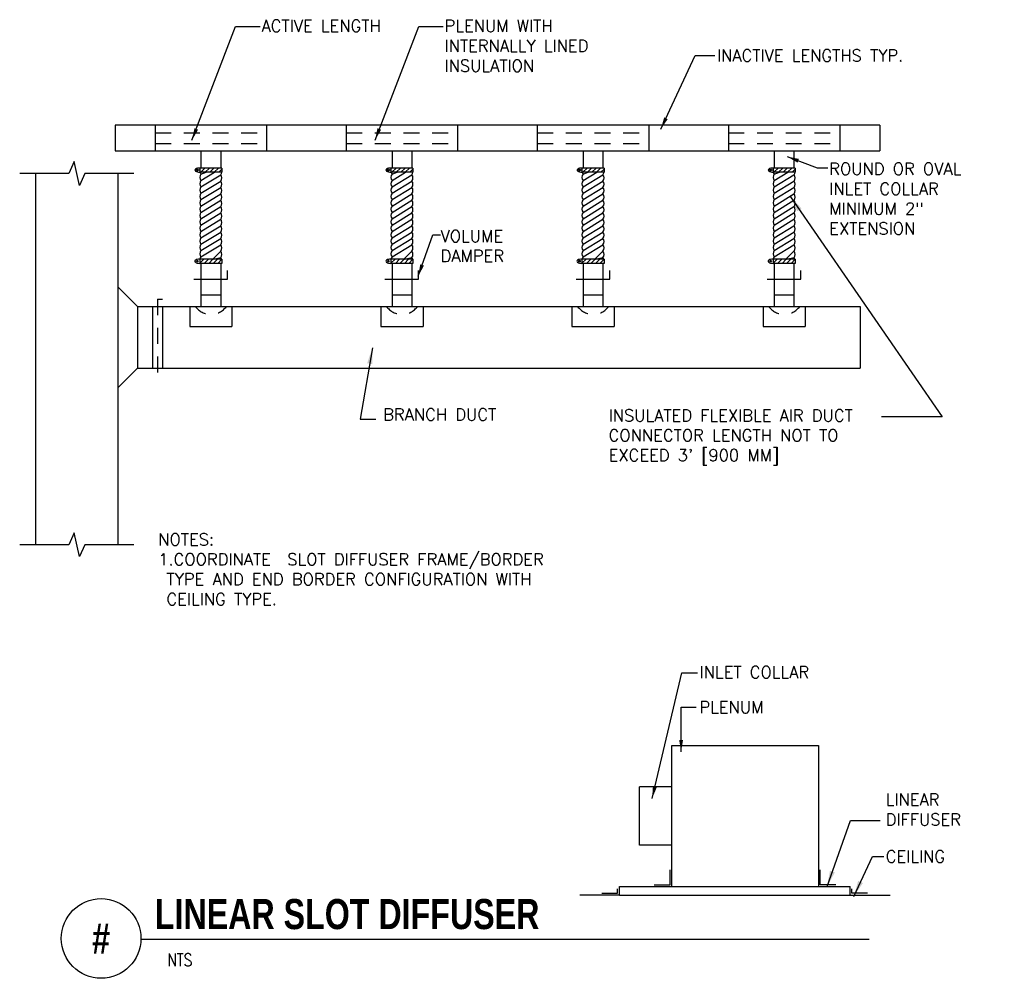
# Model space of a CAD drawing. Header units: inches. Extents: x -0.2 to 7.53, y 1.41 to 8.94.
import ezdxf
from ezdxf.enums import TextEntityAlignment as Align

# ---------------------------------------------------------------- set-up
doc = ezdxf.new("R2010")
doc.units = ezdxf.units.IN
doc.header["$MEASUREMENT"] = 0
doc.linetypes.add('HIDDEN', pattern=[0.375, 0.25, -0.125])
doc.linetypes.add('HIDDEN2', pattern=[0.1875, 0.125, -0.0625])
for name, color, linetype in [('M-DETL-HEVY', 5, 'Continuous'), ('M-DETL-MEDM', 4, 'Continuous'), ('M-DETL-TEXT', 2, 'Continuous'), ('M-DETL-THIN', 2, 'Continuous')]:
    doc.layers.add(name, color=color, linetype=linetype)
doc.styles.add('BOLD', font='bold.shx', dxfattribs={"width": 0.9})
doc.styles.add('Romans', font='romans.shx')
doc.dimstyles.new('VA-Dims', dxfattribs={"dimtxt": 0.09375, "dimasz": 0.09375, "dimexe": 0.09375, "dimexo": 0.03125, "dimgap": 0.02, "dimtad": 1, "dimdec": 5, "dimzin": 0, "dimdsep": 46, "dimlunit": 4, "dimtxsty": 'Romans', "dimblk": 'ARCHTICK', "dimcen": 0.09375, "dimclrd": 256, "dimclre": 256, "dimclrt": 256, "dimadec": 0, "dimazin": 0, "dimtfac": 1, "dimtdec": 5, "dimtofl": 0, "dimtmove": 0, "dimatfit": 3, "dimfxl": 1, "dimfrac": 2, "dimtolj": 1, "dimtzin": 0, "dimlwd": -1, "dimlwe": -1, "dimarcsym": 0})
doc.dimstyles.new('VA-Lead', dxfattribs={"dimtxt": 0.09375, "dimasz": 0.125, "dimexe": 0.125, "dimexo": 0.03125, "dimgap": 0.02, "dimtad": 1, "dimdec": 5, "dimzin": 0, "dimdsep": 46, "dimlunit": 4, "dimtxsty": 'Romans', "dimcen": 0.125, "dimclrd": 256, "dimclre": 256, "dimclrt": 256, "dimadec": 0, "dimazin": 0, "dimtfac": 1, "dimtdec": 5, "dimtofl": 0, "dimtmove": 0, "dimatfit": 3, "dimfxl": 1, "dimfrac": 2, "dimtolj": 1, "dimtzin": 0, "dimlwd": -1, "dimlwe": -1, "dimarcsym": 0})

# ---------------------------------------------------------------- blocks, each defined once
blk = doc.blocks.new('_ArchTick')
at = {"color": 0, "linetype": 'ByBlock', "const_width": 0.15}
blk.add_lwpolyline([(-0.5, -0.5), (0.5, 0.5)], dxfattribs=at)

msp = doc.modelspace()

# ---------------------------------------------------------------- hatches: boundary and pattern name
at = {"layer": 'M-DETL-MEDM'}
for points in [[(1.2034, 7.7556, 1), (1.1907, 7.7556, 1)], [(2.7033, 7.7556, 1), (2.6906, 7.7556, 1)], [(4.2032, 7.7556, 1), (4.1905, 7.7556, 1)], [(5.7032, 7.7556, 1), (5.6904, 7.7556, 1)], [(1.2025, 7.0409, 1), (1.1897, 7.0409, 1)], [(2.7024, 7.0409, 1), (2.6897, 7.0409, 1)], [(4.2023, 7.0409, 1), (4.1896, 7.0409, 1)], [(5.7022, 7.0409, 1), (5.6895, 7.0409, 1)]]:
    msp.add_hatch(color=256, dxfattribs=at).paths.add_polyline_path(points)
at = {"layer": 'M-DETL-MEDM', "linetype": 'Continuous'}
h = msp.add_hatch(dxfattribs=at)
h.set_pattern_fill('ANSI31', color=256, scale=0.2, style=0)
h.set_pattern_definition([(45, (-4.897358, 0.0275), (-0.01767767, 0.01767767), [])])
h.paths.add_polyline_path([(1.3889, 7.7385), (1.3889, 7.7719), (1.2154, 7.7719), (1.2154, 7.7385)])
h.paths.add_polyline_path([(1.3889, 7.0239), (1.3889, 7.0572), (1.2154, 7.0572), (1.2154, 7.0239)])
h = msp.add_hatch(dxfattribs=at)
h.set_pattern_fill('ANSI31', color=256, scale=0.2, style=0)
h.set_pattern_definition([(45, (-3.397432, 0.0275), (-0.01767767, 0.01767767), [])])
h.paths.add_polyline_path([(2.8888, 7.7385), (2.8888, 7.7719), (2.7153, 7.7719), (2.7153, 7.7385)])
h.paths.add_polyline_path([(2.8888, 7.0239), (2.8888, 7.0572), (2.7153, 7.0572), (2.7153, 7.0239)])
h = msp.add_hatch(dxfattribs=at)
h.set_pattern_fill('ANSI31', color=256, scale=0.2, style=0)
h.set_pattern_definition([(45, (-1.897505, 0.0275), (-0.01767767, 0.01767767), [])])
h.paths.add_polyline_path([(4.3887, 7.7385), (4.3887, 7.7719), (4.2153, 7.7719), (4.2153, 7.7385)])
h.paths.add_polyline_path([(4.3887, 7.0239), (4.3887, 7.0572), (4.2153, 7.0572), (4.2153, 7.0239)])
h = msp.add_hatch(dxfattribs=at)
h.set_pattern_fill('ANSI31', color=256, scale=0.2, style=0)
h.set_pattern_definition([(45, (-0.397579, 0.0275), (-0.01767767, 0.01767767), [])])
h.paths.add_polyline_path([(5.8887, 7.7385), (5.8887, 7.7719), (5.7152, 7.7719), (5.7152, 7.7385)])
h.paths.add_polyline_path([(5.8887, 7.0239), (5.8887, 7.0572), (5.7152, 7.0572), (5.7152, 7.0239)])

# ---------------------------------------------------------------- linework, layer by layer
at = {"layer": 'M-DETL-HEVY', "linetype": 'Continuous'}
for p, q in [((1.2246, 7.9064), (1.2246, 7.7719)), ((1.3797, 7.9064), (1.3797, 7.7719)), ((2.7246, 7.9064), (2.7246, 7.7719)), ((2.8796, 7.9064), (2.8796, 7.7719)), ((4.2245, 7.9064), (4.2245, 7.7719)), ((4.3795, 7.9064), (4.3795, 7.7719)), ((5.7244, 7.9064), (5.7244, 7.7719)), ((5.8794, 7.9064), (5.8794, 7.7719)), ((-0.073, 7.7288), (-0.073, 4.8159)), ((0.572, 7.7288), (0.572, 4.8159)), ((1.2246, 7.0239), (1.2246, 6.6859)), ((1.3797, 7.0239), (1.3797, 6.6859)), ((1.4331, 6.8989), (1.4331, 6.967)), ((2.7246, 7.0239), (2.7246, 6.6859)), ((2.8796, 7.0239), (2.8796, 6.6859)), ((2.933, 6.8989), (2.933, 6.967)), ((4.2245, 7.0239), (4.2245, 6.6859)), ((4.3795, 7.0239), (4.3795, 6.6859)), ((4.4329, 6.8989), (4.4329, 6.967)), ((5.7244, 7.0239), (5.7244, 6.6859)), ((5.8794, 7.0239), (5.8794, 6.6859)), ((5.9328, 6.8989), (5.9328, 6.967)), ((1.169, 6.8989), (1.4331, 6.8989)), ((2.6689, 6.8989), (2.933, 6.8989)), ((4.1688, 6.8989), (4.4329, 6.8989)), ((5.6687, 6.8989), (5.9328, 6.8989)), ((0.572, 6.8399), (0.726, 6.6859)), ((0.726, 6.6859), (6.3982, 6.6859)), ((0.726, 6.6859), (0.726, 6.2019)), ((0.8448, 6.6859), (0.8448, 6.2019)), ((0.9236, 6.6859), (0.9236, 6.2019)), ((1.1366, 6.6859), (1.1366, 6.529)), ((1.4677, 6.6859), (1.4677, 6.529)), ((2.6366, 6.6859), (2.6366, 6.529)), ((2.9676, 6.6859), (2.9676, 6.529)), ((4.1365, 6.6859), (4.1365, 6.529)), ((4.4675, 6.6859), (4.4675, 6.529)), ((5.6364, 6.6859), (5.6364, 6.529)), ((5.9674, 6.6859), (5.9674, 6.529)), ((6.3982, 6.6859), (6.3982, 6.2019)), ((1.1366, 6.529), (1.4677, 6.529)), ((2.6366, 6.529), (2.9676, 6.529)), ((4.1365, 6.529), (4.4675, 6.529)), ((5.6364, 6.529), (5.9674, 6.529)), ((0.572, 6.0479), (0.726, 6.2019)), ((0.726, 6.2019), (6.3982, 6.2019))]:
    msp.add_line(p, q, dxfattribs=at)
at = {"layer": 'M-DETL-HEVY', "linetype": 'HIDDEN2'}
msp.add_line((0.8841, 6.7428), (0.8841, 6.1546), dxfattribs=at)
at = {"layer": 'M-DETL-HEVY', "linetype": 'HIDDEN'}
msp.add_line((0.8841, 6.7428), (0.9224, 6.7428), dxfattribs=at)
at = {"layer": 'M-DETL-HEVY', "linetype": 'HIDDEN2', "ltscale": 0.5}
for centre in [(1.3029, 6.7753), (2.8028, 6.7753), (4.3027, 6.7753), (5.8027, 6.7753)]:
    msp.add_arc(centre, 0.1512, 216.27642, 323.72358, dxfattribs=at)
at = {"layer": 'M-DETL-MEDM'}
for p, q in [((2.0521, 8.1082), (0.5522, 8.1082)), ((0.5522, 8.1082), (0.5522, 7.9064)), ((0.8647, 8.1082), (0.8647, 7.9064)), ((1.7396, 8.1082), (1.7396, 7.9064)), ((3.552, 8.1082), (2.0521, 8.1082)), ((2.3646, 8.1082), (2.3646, 7.9064)), ((3.2396, 8.1082), (3.2396, 7.9064)), ((5.052, 8.1082), (3.552, 8.1082)), ((3.8645, 8.1082), (3.8645, 7.9064)), ((4.7395, 8.1082), (4.7395, 7.9064)), ((6.5519, 8.1082), (5.052, 8.1082)), ((5.3644, 8.1082), (5.3644, 7.9064)), ((6.2394, 8.1082), (6.2394, 7.9064)), ((6.5519, 8.1082), (6.5519, 7.9064)), ((0.5522, 7.9064), (2.0521, 7.9064)), ((2.0521, 7.9064), (2.7246, 7.9064)), ((2.7246, 7.9064), (3.552, 7.9064)), ((3.552, 7.9064), (4.2245, 7.9064)), ((4.2245, 7.9064), (5.052, 7.9064)), ((5.052, 7.9064), (5.7244, 7.9064)), ((5.7244, 7.9064), (6.5519, 7.9064)), ((4.9194, 2.1336), (4.9194, 3.2409)), ((4.9194, 3.2409), (6.0709, 3.2409)), ((6.0709, 3.2409), (6.0709, 2.1303)), ((4.6656, 2.4595), (4.6656, 2.915)), ((4.9194, 2.915), (4.6656, 2.915)), ((4.9194, 2.4595), (4.6656, 2.4595)), ((4.9066, 2.148), (4.9066, 2.2648)), ((6.0837, 2.148), (6.0837, 2.2648)), ((4.4942, 2.0823), (4.4942, 2.1168)), ((4.5092, 2.1336), (6.3199, 2.1336)), ((4.5092, 2.0647), (4.5092, 2.1336)), ((4.7832, 2.148), (4.9066, 2.148)), ((6.2071, 2.148), (6.0837, 2.148)), ((6.3199, 2.0647), (6.3199, 2.1336)), ((6.3327, 2.0823), (6.3327, 2.1168)), ((4.5092, 2.0647), (4.198, 2.0647)), ((4.3708, 2.0823), (4.4942, 2.0823)), ((4.5092, 2.0647), (6.3199, 2.0647)), ((6.3199, 2.0647), (6.6336, 2.0647)), ((6.4561, 2.0823), (6.3327, 2.0823))]:
    msp.add_line(p, q, dxfattribs=at)
at = {"layer": 'M-DETL-MEDM', "linetype": 'HIDDEN2'}
for p, q in [((0.8647, 8.049), (1.7396, 8.049)), ((2.3646, 8.049), (3.2396, 8.049)), ((3.8645, 8.049), (4.7395, 8.049)), ((5.3644, 8.049), (6.2394, 8.049)), ((0.8647, 7.9645), (1.7396, 7.9645)), ((2.3646, 7.9645), (3.2396, 7.9645)), ((3.8645, 7.9645), (4.7395, 7.9645)), ((5.3644, 7.9645), (6.2394, 7.9645))]:
    msp.add_line(p, q, dxfattribs=at)
at = {"layer": 'M-DETL-MEDM', "linetype": 'Continuous'}
for p, q in [((1.2154, 7.7552), (1.1762, 7.7552)), ((1.3889, 7.7719), (1.2154, 7.7719)), ((1.2154, 7.7719), (1.2154, 7.7385)), ((1.3889, 7.7385), (1.2154, 7.7385)), ((1.3797, 7.7719), (1.2246, 7.7719)), ((1.3889, 7.7719), (1.3889, 7.7385)), ((2.7153, 7.7552), (2.6761, 7.7552)), ((2.8888, 7.7719), (2.7153, 7.7719)), ((2.7153, 7.7719), (2.7153, 7.7385)), ((2.8888, 7.7385), (2.7153, 7.7385)), ((2.8796, 7.7719), (2.7246, 7.7719)), ((2.8888, 7.7719), (2.8888, 7.7385)), ((4.2153, 7.7552), (4.176, 7.7552)), ((4.3887, 7.7719), (4.2153, 7.7719)), ((4.2153, 7.7719), (4.2153, 7.7385)), ((4.3887, 7.7385), (4.2153, 7.7385)), ((4.3795, 7.7719), (4.2245, 7.7719)), ((4.3887, 7.7719), (4.3887, 7.7385)), ((5.7152, 7.7552), (5.676, 7.7552)), ((5.8887, 7.7719), (5.7152, 7.7719)), ((5.7152, 7.7719), (5.7152, 7.7385)), ((5.8887, 7.7385), (5.7152, 7.7385)), ((5.8794, 7.7719), (5.7244, 7.7719)), ((5.8887, 7.7719), (5.8887, 7.7385)), ((1.3889, 7.0572), (1.2154, 7.0572)), ((1.2154, 7.0572), (1.2154, 7.0239)), ((1.3889, 7.0572), (1.3889, 7.0239)), ((2.8888, 7.0572), (2.7153, 7.0572)), ((2.7153, 7.0572), (2.7153, 7.0239)), ((2.8888, 7.0572), (2.8888, 7.0239)), ((4.3887, 7.0572), (4.2153, 7.0572)), ((4.2153, 7.0572), (4.2153, 7.0239)), ((4.3887, 7.0572), (4.3887, 7.0239)), ((5.8887, 7.0572), (5.7152, 7.0572)), ((5.7152, 7.0572), (5.7152, 7.0239)), ((5.8887, 7.0572), (5.8887, 7.0239)), ((1.3889, 7.0239), (1.2154, 7.0239)), ((2.8888, 7.0239), (2.7153, 7.0239)), ((4.3887, 7.0239), (4.2153, 7.0239)), ((5.8887, 7.0239), (5.7152, 7.0239)), ((1.3797, 6.7739), (1.2246, 6.7739)), ((2.8796, 6.7739), (2.7246, 6.7739)), ((4.3795, 6.7739), (4.2245, 6.7739)), ((5.8794, 6.7739), (5.7244, 6.7739))]:
    msp.add_line(p, q, dxfattribs=at)
for centre in [(1.197, 7.7556), (2.697, 7.7556), (4.1969, 7.7556), (5.6968, 7.7556), (1.1961, 7.0409), (2.696, 7.0409), (4.196, 7.0409), (5.6959, 7.0409)]:
    msp.add_circle(centre, 0.00636, dxfattribs=at)
for centre in [(1.2154, 7.7553), (2.7153, 7.7553), (4.2152, 7.7553), (5.7151, 7.7553), (1.2144, 7.0405), (2.7144, 7.0405), (4.2143, 7.0405), (5.7142, 7.0405)]:
    msp.add_ellipse(centre, major_axis=(-0.0383, 0.0006), ratio=0.435915, start_param=4.6932, end_param=7.885895, dxfattribs=at)
at = {"layer": 'M-DETL-TEXT'}
msp.add_line((0.7534, 1.7211), (6.4697, 1.7211), dxfattribs=at)
for points in [[(0.697, 7.7288), (0.3125, 7.7288), (0.2705, 7.6351), (0.2285, 7.8225), (0.1865, 7.7288), (-0.198, 7.7288)], [(0.697, 4.8159), (0.3125, 4.8159), (0.2705, 4.7222), (0.2285, 4.9096), (0.1865, 4.8159), (-0.198, 4.8159)]]:
    msp.add_lwpolyline(points, dxfattribs=at)
for points in [[(0.1748, 6.758, 0, 0.0313, 0), (0.1748, 6.6643, 0, 0, 0), (0.1748, 6.2062, 0, 0, 0)], [(1.7172, 6.4243, 0, 0.0313, 0), (1.6235, 6.4243, 0, 0, 0), (1.1653, 6.4243, 0, 0, 0)]]:
    msp.add_lwpolyline(points, format="xyseb", dxfattribs=at)
msp.add_circle((0.4409, 1.7261), 0.3125, dxfattribs=at)
at = {"layer": 'M-DETL-THIN', "linetype": 'Continuous'}
for p, q in [((1.2246, 7.7239), (1.265, 7.7385)), ((1.2246, 7.6739), (1.3311, 7.7385)), ((2.7246, 7.7239), (2.7649, 7.7385)), ((2.7246, 7.6739), (2.831, 7.7385)), ((4.2245, 7.7239), (4.2649, 7.7385)), ((4.2245, 7.6739), (4.3309, 7.7385)), ((5.7244, 7.7239), (5.7648, 7.7385)), ((5.7244, 7.6739), (5.8309, 7.7385)), ((1.2246, 7.6239), (1.3797, 7.7195)), ((1.2246, 7.5739), (1.3797, 7.6695)), ((2.7246, 7.6239), (2.8796, 7.7195)), ((2.7246, 7.5739), (2.8796, 7.6695)), ((4.2245, 7.6239), (4.3795, 7.7195)), ((4.2245, 7.5739), (4.3795, 7.6695)), ((5.7244, 7.6239), (5.8794, 7.7195)), ((5.7244, 7.5739), (5.8794, 7.6695)), ((1.2246, 7.5239), (1.3797, 7.6195)), ((2.7246, 7.5239), (2.8796, 7.6195)), ((4.2245, 7.5239), (4.3795, 7.6195)), ((5.7244, 7.5239), (5.8794, 7.6195)), ((1.2246, 7.4739), (1.3797, 7.5695)), ((1.2246, 7.4239), (1.3797, 7.5195)), ((2.7246, 7.4739), (2.8796, 7.5695)), ((2.7246, 7.4239), (2.8796, 7.5195)), ((4.2245, 7.4739), (4.3795, 7.5695)), ((4.2245, 7.4239), (4.3795, 7.5195)), ((5.7244, 7.4739), (5.8794, 7.5695)), ((5.7244, 7.4239), (5.8794, 7.5195)), ((1.2246, 7.3739), (1.3797, 7.4695)), ((1.2246, 7.3239), (1.3797, 7.4195)), ((2.7246, 7.3739), (2.8796, 7.4695)), ((2.7246, 7.3239), (2.8796, 7.4195)), ((4.2245, 7.3739), (4.3795, 7.4695)), ((4.2245, 7.3239), (4.3795, 7.4195)), ((5.7244, 7.3739), (5.8794, 7.4695)), ((5.7244, 7.3239), (5.8794, 7.4195)), ((1.2246, 7.2739), (1.3797, 7.3695)), ((2.7246, 7.2739), (2.8796, 7.3695)), ((4.2245, 7.2739), (4.3795, 7.3695)), ((5.7244, 7.2739), (5.8794, 7.3695)), ((1.2246, 7.2239), (1.3797, 7.3195)), ((1.2246, 7.1739), (1.3797, 7.2695)), ((2.7246, 7.2239), (2.8796, 7.3195)), ((2.7246, 7.1739), (2.8796, 7.2695)), ((4.2245, 7.2239), (4.3795, 7.3195)), ((4.2245, 7.1739), (4.3795, 7.2695)), ((5.7244, 7.2239), (5.8794, 7.3195)), ((5.7244, 7.1739), (5.8794, 7.2695)), ((1.2246, 7.1239), (1.3797, 7.2195)), ((2.7246, 7.1239), (2.8796, 7.2195)), ((4.2245, 7.1239), (4.3795, 7.2195)), ((5.7244, 7.1239), (5.8794, 7.2195)), ((1.2246, 7.0739), (1.3797, 7.1695)), ((1.3167, 7.0572), (1.3797, 7.1195)), ((2.7246, 7.0739), (2.8796, 7.1695)), ((2.8167, 7.0572), (2.8796, 7.1195)), ((4.2245, 7.0739), (4.3795, 7.1695)), ((4.3166, 7.0572), (4.3795, 7.1195)), ((5.7244, 7.0739), (5.8794, 7.1695)), ((5.8165, 7.0572), (5.8794, 7.1195)), ((1.3227, 7.0572), (1.3797, 7.0695)), ((2.8227, 7.0572), (2.8796, 7.0695)), ((4.3226, 7.0572), (4.3795, 7.0695)), ((5.8225, 7.0572), (5.8794, 7.0695))]:
    msp.add_line(p, q, dxfattribs=at)
for centre, start, end in [((1.2539, 7.7489), 195.63257, 220.51978), ((1.3504, 7.7445), 319.48022, 350.99104), ((2.7538, 7.7489), 195.63257, 220.51978), ((2.8503, 7.7445), 319.48022, 350.99104), ((4.2537, 7.7489), 195.63257, 220.51978), ((4.3503, 7.7445), 319.48022, 350.99104), ((5.7537, 7.7489), 195.63257, 220.51978), ((5.8502, 7.7445), 319.48022, 350.99104), ((1.2539, 7.6989), 139.48022, 220.51978), ((1.2539, 7.6489), 139.48022, 220.51978), ((1.3504, 7.6945), 319.48022, 40.51978), ((1.3504, 7.6445), 319.48022, 40.51978), ((2.7538, 7.6989), 139.48022, 220.51978), ((2.7538, 7.6489), 139.48022, 220.51978), ((2.8503, 7.6945), 319.48022, 40.51978), ((2.8503, 7.6445), 319.48022, 40.51978), ((4.2537, 7.6989), 139.48022, 220.51978), ((4.2537, 7.6489), 139.48022, 220.51978), ((4.3503, 7.6945), 319.48022, 40.51978), ((4.3503, 7.6445), 319.48022, 40.51978), ((5.7537, 7.6989), 139.48022, 220.51978), ((5.7537, 7.6489), 139.48022, 220.51978), ((5.8502, 7.6945), 319.48022, 40.51978), ((5.8502, 7.6445), 319.48022, 40.51978), ((1.2539, 7.5989), 139.48022, 220.51978), ((1.2539, 7.5489), 139.48022, 220.51978), ((1.3504, 7.5945), 319.48022, 40.51978), ((2.7538, 7.5989), 139.48022, 220.51978), ((2.7538, 7.5489), 139.48022, 220.51978), ((2.8503, 7.5945), 319.48022, 40.51978), ((4.2537, 7.5989), 139.48022, 220.51978), ((4.2537, 7.5489), 139.48022, 220.51978), ((4.3503, 7.5945), 319.48022, 40.51978), ((5.7537, 7.5989), 139.48022, 220.51978), ((5.7537, 7.5489), 139.48022, 220.51978), ((5.8502, 7.5945), 319.48022, 40.51978), ((1.2539, 7.4989), 139.48022, 220.51978), ((1.3504, 7.5445), 319.48022, 40.51978), ((1.3504, 7.4945), 319.48022, 40.51978), ((2.7538, 7.4989), 139.48022, 220.51978), ((2.8503, 7.5445), 319.48022, 40.51978), ((2.8503, 7.4945), 319.48022, 40.51978), ((4.2537, 7.4989), 139.48022, 220.51978), ((4.3503, 7.5445), 319.48022, 40.51978), ((4.3503, 7.4945), 319.48022, 40.51978), ((5.7537, 7.4989), 139.48022, 220.51978), ((5.8502, 7.5445), 319.48022, 40.51978), ((5.8502, 7.4945), 319.48022, 40.51978), ((1.2539, 7.4489), 139.48022, 220.51978), ((1.2539, 7.3989), 139.48022, 220.51978), ((1.3504, 7.4445), 319.48022, 40.51978), ((1.3504, 7.3945), 319.48022, 40.51978), ((2.7538, 7.4489), 139.48022, 220.51978), ((2.7538, 7.3989), 139.48022, 220.51978), ((2.8503, 7.4445), 319.48022, 40.51978), ((2.8503, 7.3945), 319.48022, 40.51978), ((4.2537, 7.4489), 139.48022, 220.51978), ((4.2537, 7.3989), 139.48022, 220.51978), ((4.3503, 7.4445), 319.48022, 40.51978), ((4.3503, 7.3945), 319.48022, 40.51978), ((5.7537, 7.4489), 139.48022, 220.51978), ((5.7537, 7.3989), 139.48022, 220.51978), ((5.8502, 7.4445), 319.48022, 40.51978), ((5.8502, 7.3945), 319.48022, 40.51978), ((1.2539, 7.3489), 139.48022, 220.51978), ((1.3504, 7.3445), 319.48022, 40.51978), ((2.7538, 7.3489), 139.48022, 220.51978), ((2.8503, 7.3445), 319.48022, 40.51978), ((4.2537, 7.3489), 139.48022, 220.51978), ((4.3503, 7.3445), 319.48022, 40.51978), ((5.7537, 7.3489), 139.48022, 220.51978), ((5.8502, 7.3445), 319.48022, 40.51978), ((1.2539, 7.2989), 139.48022, 220.51978), ((1.2539, 7.2489), 139.48022, 220.51978), ((1.3504, 7.2945), 319.48022, 40.51978), ((1.3504, 7.2445), 319.48022, 40.51978), ((2.7538, 7.2989), 139.48022, 220.51978), ((2.7538, 7.2489), 139.48022, 220.51978), ((2.8503, 7.2945), 319.48022, 40.51978), ((2.8503, 7.2445), 319.48022, 40.51978), ((4.2537, 7.2989), 139.48022, 220.51978), ((4.2537, 7.2489), 139.48022, 220.51978), ((4.3503, 7.2945), 319.48022, 40.51978), ((4.3503, 7.2445), 319.48022, 40.51978), ((5.7537, 7.2989), 139.48022, 220.51978), ((5.7537, 7.2489), 139.48022, 220.51978), ((5.8502, 7.2945), 319.48022, 40.51978), ((5.8502, 7.2445), 319.48022, 40.51978), ((1.2539, 7.1989), 139.48022, 220.51978), ((1.3504, 7.1945), 319.48022, 40.51978), ((2.7538, 7.1989), 139.48022, 220.51978), ((2.8503, 7.1945), 319.48022, 40.51978), ((4.2537, 7.1989), 139.48022, 220.51978), ((4.3503, 7.1945), 319.48022, 40.51978), ((5.7537, 7.1989), 139.48022, 220.51978), ((5.8502, 7.1945), 319.48022, 40.51978), ((1.2539, 7.1489), 139.48022, 220.51978), ((1.2539, 7.0989), 139.48022, 220.51978), ((1.3504, 7.1445), 319.48022, 40.51978), ((1.3504, 7.0945), 319.48022, 40.51978), ((2.7538, 7.1489), 139.48022, 220.51978), ((2.7538, 7.0989), 139.48022, 220.51978), ((2.8503, 7.1445), 319.48022, 40.51978), ((2.8503, 7.0945), 319.48022, 40.51978), ((4.2537, 7.1489), 139.48022, 220.51978), ((4.2537, 7.0989), 139.48022, 220.51978), ((4.3503, 7.1445), 319.48022, 40.51978), ((4.3503, 7.0945), 319.48022, 40.51978), ((5.7537, 7.1489), 139.48022, 220.51978), ((5.7537, 7.0989), 139.48022, 220.51978), ((5.8502, 7.1445), 319.48022, 40.51978), ((5.8502, 7.0945), 319.48022, 40.51978), ((1.2539, 7.0489), 139.48022, 167.43832), ((1.3504, 7.0445), 19.29116, 40.51978), ((2.7538, 7.0489), 139.48022, 167.43832), ((2.8503, 7.0445), 19.29116, 40.51978), ((4.2537, 7.0489), 139.48022, 167.43832), ((4.3503, 7.0445), 19.29116, 40.51978), ((5.7537, 7.0489), 139.48022, 167.43832), ((5.8502, 7.0445), 19.29116, 40.51978)]:
    msp.add_arc(centre, 0.0385, start, end, dxfattribs=at)

# ---------------------------------------------------------------- texts
at = {"layer": 'M-DETL-TEXT', "width": 0.8}
for s, height, style, p in [('LINEAR SLOT DIFFUSER', 0.23622, 'BOLD', (0.8626, 1.7995)), ('NTS', 0.09843, 'Romans', (0.961, 1.5094))]:
    msp.add_text(s, height=height, dxfattribs=dict(at, style=style)).set_placement(p)
at = {"layer": 'M-DETL-TEXT', "style": 'BOLD', "width": 0.8}
msp.add_text('#', height=0.2362, dxfattribs=at).set_placement((0.4409, 1.7261), align=Align.MIDDLE)
at = {"layer": 'M-DETL-TEXT', "char_height": 0.09375, "attachment_point": 1, "style": 'Romans'}
for s, insert, width in [('ACTIVE LENGTH', (1.6999, 8.9343), 1.389162), ('PLENUM WITH INTERNALLY LINED INSULATION', (3.1367, 8.9343), 1.389162), ('INACTIVE LENGTHS TYP.', (5.2748, 8.7019), 1.389162), ('ROUND OR OVAL INLET COLLAR MINIMUM 2" EXTENSION', (6.1562, 7.8125), 1.389162), ('VOLUME \\PDAMPER', (3.1055, 7.2852), 1.389162), ('BRANCH DUCT', (2.6547, 5.8846), 1.389162), ("INSULATED FLEXIBLE AIR DUCT CONNECTOR LENGTH NOT TO EXCEED 3' [900 MM]", (4.4245, 5.8774), 2.470603), ('NOTES:\\P1.COORDINATE  SLOT DIFFUSER FRAME/BORDER \\P TYPE AND END BORDER CONFIGURATION WITH\\P CEILING TYPE.', (0.8896, 4.9045), 3.513787), ('INLET COLLAR', (5.1384, 3.8623), 2.108941), ('PLENUM', (5.1371, 3.587), 2.108941), ('LINEAR \\PDIFFUSER', (6.5995, 2.8625), 2.108941), ('CEILING', (6.5995, 2.4169), 2.108941)]:
    msp.add_mtext(s, dxfattribs=dict(at, insert=insert, width=width))

# ---------------------------------------------------------------- leaders
at = {"layer": 'M-DETL-TEXT'}
for points in [[(1.1543, 7.9907), (1.497, 8.8834), (1.6884, 8.8834)], [(2.591, 7.9907), (2.9337, 8.8834), (3.1252, 8.8834)], [(4.8345, 8.0775), (5.1039, 8.6544), (5.2578, 8.6544)], [(5.8248, 7.8613), (6.0617, 7.7746), (6.1452, 7.7746)], [(2.9292, 6.9226), (3.0443, 7.2481), (3.1047, 7.2481)], [(4.7655, 2.8239), (4.9995, 3.8108), (5.1233, 3.8101)], [(4.9933, 3.1907), (4.9933, 3.5424), (5.1126, 3.5424)]]:
    msp.add_leader(points, dimstyle='VA-Dims', dxfattribs=at)
for points in [[(5.851, 7.5469), (7.0426, 5.8202), (6.5671, 5.8202)], [(2.5709, 6.3601), (2.4734, 5.8024), (2.5984, 5.8024)], [(6.1391, 2.1333), (6.3232, 2.651), (6.5545, 2.651)], [(6.3489, 2.0563), (6.4945, 2.3686), (6.5844, 2.3686)]]:
    msp.add_leader(points, dimstyle='VA-Lead', override={"dimtad": 0}, dxfattribs=at)

doc.saveas('drawing.dxf')
